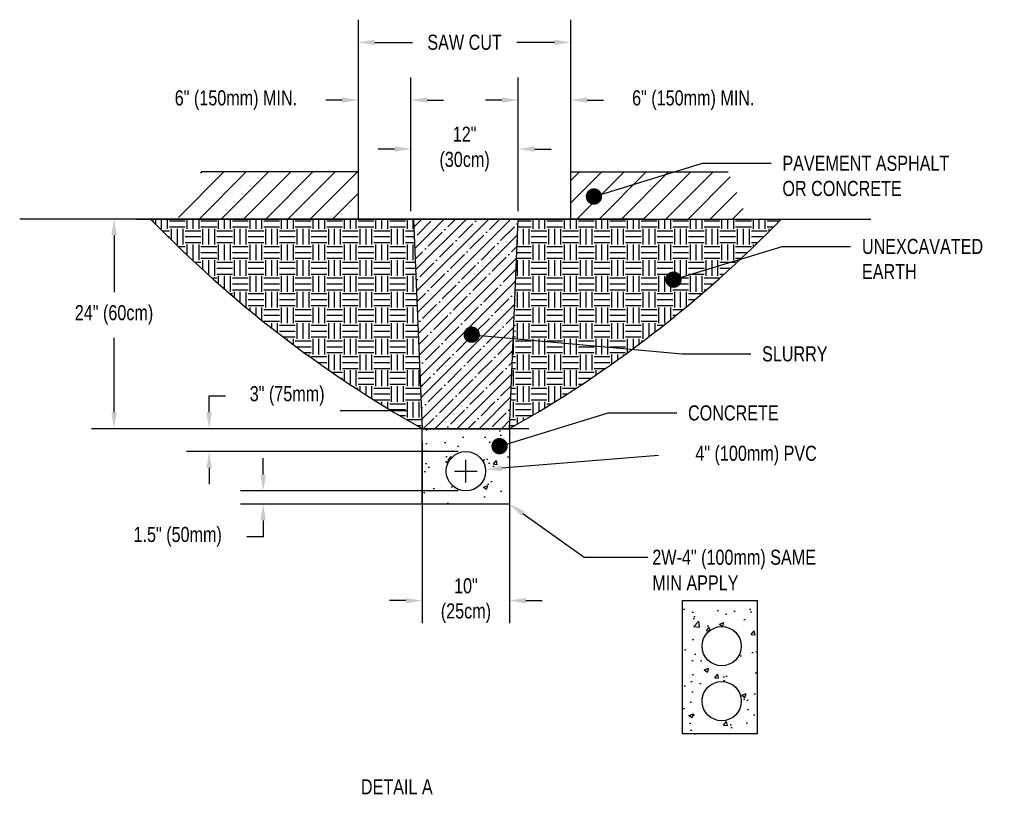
# Model space of a CAD drawing. Header units: inches. Extents: x -111 to 3768, y 2680 to 2775.
# Tile 2 of 25: x -111 to -103, y 2756 to 2762. Entities that reach past the tile are written whole.
import ezdxf
from ezdxf import colors
from ezdxf.entities.mleader import LeaderData, LeaderLine
from ezdxf.enums import TextEntityAlignment as Align
from ezdxf.math import Vec2, Vec3

# ---------------------------------------------------------------- set-up
doc = ezdxf.new("R2010")
doc.units = ezdxf.units.IN
doc.header["$LTSCALE"] = 0.5
doc.header["$MEASUREMENT"] = 0
doc.layers.add('Dimension', color=7, linetype='Continuous')
doc.styles.add('120', font='FSIMPLEX.SHX', dxfattribs={"width": 0.8, "height": 12})
doc.styles.add('SIMPLEX', font='fsimplex.shx')
doc.styles.get("Standard").update_dxf_attribs({"font": 'fsimplex.shx', "width": 0.8})
doc.dimstyles.get("Standard").update_dxf_attribs({"dimscale": 0, "dimtxt": 0.12, "dimasz": 0.13, "dimexe": 0.18, "dimexo": 0.0625, "dimgap": 0.09, "dimtad": 0, "dimtih": 1, "dimtoh": 1, "dimdec": 0, "dimzin": 0, "dimdsep": 46, "dimlunit": 4, "dimtxsty": 'Standard', "dimcen": 0.09, "dimadec": 0, "dimazin": 0, "dimtfac": 1, "dimtdec": 0, "dimtofl": 0, "dimtmove": 0, "dimatfit": 3, "dimfxl": 1, "dimtolj": 1, "dimtzin": 0, "dimarcsym": 0})
pattern_1 = [(0, (0.09, -0.63848), (0.125, 0.125), [0.125, -0.125]), (0, (0.09, -0.5916), (0.125, 0.125), [0.125, -0.125]), (0, (0.09, -0.54473), (0.125, 0.125), [0.125, -0.125]), (90, (0.10563, -0.5291), (-0.125, 0.125), [0.125, -0.125]), (90, (0.1525, -0.5291), (-0.125, 0.125), [0.125, -0.125]), (90, (0.19938, -0.5291), (-0.125, 0.125), [0.125, -0.125])]

# ---------------------------------------------------------------- blocks, each defined once
blk = doc.blocks.new('*D4')
at = {"color": 0, "lineweight": -2, "transparency": 16777216}
for p, q in [((-107.5262, 2758.5263), (-107.5262, 2757.0853)), ((-106.8317, 2758.5263), (-106.8317, 2757.0853)), ((-107.6562, 2757.2653), (-107.7862, 2757.2653)), ((-106.7017, 2757.2653), (-106.5717, 2757.2653))]:
    blk.add_line(p, q, dxfattribs=at)
at = {"color": 0, "transparency": 16777216}
for points in [[(-107.6562, 2757.287), (-107.6562, 2757.2437), (-107.5262, 2757.2653)], [(-106.7017, 2757.287), (-106.7017, 2757.2437), (-106.8317, 2757.2653)]]:
    blk.add_solid(points, dxfattribs=at)
at = {"layer": 'Defpoints', "color": 0, "transparency": 16777216}
for p in [(-107.5262, 2758.5888), (-106.8317, 2758.5888), (-106.8317, 2757.2653)]:
    blk.add_point(p, dxfattribs=at)
at = {"color": 0, "transparency": 16777216, "insert": (-107.1789, 2757.2653), "char_height": 0.12, "attachment_point": 5}
blk.add_mtext('\\A1;10"\\P(25cm)', dxfattribs=at)
blk = doc.blocks.new('*D5')
at = {"color": 0, "lineweight": -2, "transparency": 16777216}
for p, q in [((-107.1789, 2758.2037), (-107.1789, 2758.3837)), ((-105.6477, 2758.4187), (-106.8936, 2758.317)), ((-107.2689, 2758.2937), (-107.0889, 2758.2937))]:
    blk.add_line(p, q, dxfattribs=at)
at = {"color": 0, "transparency": 16777216}
blk.add_solid([(-106.8954, 2758.3386), (-106.8919, 2758.2954), (-107.0232, 2758.3064)], dxfattribs=at)
at = {"layer": 'Defpoints', "color": 0, "transparency": 16777216}
for p in [(-107.3347, 2758.281), (-107.0232, 2758.3064)]:
    blk.add_point(p, dxfattribs=at)
at = {"color": 0, "transparency": 16777216, "insert": (-104.8903, 2758.4187), "char_height": 0.12, "attachment_point": 5}
blk.add_mtext('\\A1; 4" (100mm) PVC', dxfattribs=at)
blk = doc.blocks.new('_Dot')
at = {"color": 0, "linetype": 'ByBlock', "lineweight": -2}
blk.add_line((-0.5, 0), (-1, 0), dxfattribs=at)
at = {"color": 0, "linetype": 'ByBlock', "const_width": 0.5}
blk.add_lwpolyline([(-0.25, 0, 1), (0.25, 0, 1)], format="xyb", close=True, dxfattribs=at)
blk = doc.blocks.new('*D7')
at = {"color": 0, "lineweight": -2, "transparency": 16777216}
for p, q in [((-107.3935, 2760.2989), (-110.1559, 2760.2989)), ((-109.9759, 2760.1689), (-109.9759, 2759.7178)), ((-109.9759, 2758.7622), (-109.9759, 2759.3549)), ((-106.6782, 2758.6322), (-110.1559, 2758.6322))]:
    blk.add_line(p, q, dxfattribs=at)
at = {"color": 0, "transparency": 16777216}
for points in [[(-109.9975, 2760.1689), (-109.9542, 2760.1689), (-109.9759, 2760.2989)], [(-109.9975, 2758.7622), (-109.9542, 2758.7622), (-109.9759, 2758.6322)]]:
    blk.add_solid(points, dxfattribs=at)
at = {"layer": 'Defpoints', "color": 0, "transparency": 16777216}
for p in [(-107.331, 2760.2989), (-109.9759, 2758.6322), (-106.6157, 2758.6322)]:
    blk.add_point(p, dxfattribs=at)
at = {"color": 0, "transparency": 16777216, "insert": (-109.9759, 2759.5364), "char_height": 0.12, "attachment_point": 5}
blk.add_mtext('\\A1;24" (60cm)', dxfattribs=at)
blk = doc.blocks.new('*D8')
at = {"layer": 'Defpoints', "color": 0, "transparency": 16777216}
for p in [(-109.2198, 2758.6322), (-107.1789, 2758.6322), (-107.1789, 2758.4499)]:
    blk.add_point(p, dxfattribs=at)
at = {"layer": 'Dimension', "color": 0, "lineweight": -2, "transparency": 16777216}
for p, q in [((-109.2198, 2758.7622), (-109.2198, 2758.8922)), ((-109.2198, 2758.8922), (-109.0898, 2758.8922)), ((-107.2414, 2758.6322), (-109.3998, 2758.6322)), ((-107.2414, 2758.4499), (-109.3998, 2758.4499)), ((-109.2198, 2758.3199), (-109.2198, 2758.1899))]:
    blk.add_line(p, q, dxfattribs=at)
at = {"layer": 'Dimension', "color": 0, "transparency": 16777216}
for points in [[(-109.2414, 2758.7622), (-109.1981, 2758.7622), (-109.2198, 2758.6322)], [(-109.2414, 2758.3199), (-109.1981, 2758.3199), (-109.2198, 2758.4499)]]:
    blk.add_solid(points, dxfattribs=at)
at = {"layer": 'Dimension', "color": 0, "transparency": 16777216, "insert": (-108.5998, 2758.8922), "char_height": 0.12, "attachment_point": 5}
blk.add_mtext('\\A1;3" (75mm)', dxfattribs=at)
blk = doc.blocks.new('*D10')
at = {"layer": 'Defpoints', "color": 0, "transparency": 16777216}
for p in [(-106.7623, 2760.855), (-107.6164, 2760.2989), (-106.7623, 2760.2989)]:
    blk.add_point(p, dxfattribs=at)
at = {"layer": 'Dimension', "color": 0, "lineweight": -2, "transparency": 16777216}
for p, q in [((-107.6164, 2760.3614), (-107.6164, 2761.035)), ((-106.7623, 2760.3614), (-106.7623, 2761.035)), ((-107.7464, 2760.855), (-107.8764, 2760.855)), ((-106.6323, 2760.855), (-106.5023, 2760.855))]:
    blk.add_line(p, q, dxfattribs=at)
at = {"layer": 'Dimension', "color": 0, "transparency": 16777216}
for points in [[(-107.7464, 2760.8766), (-107.7464, 2760.8333), (-107.6164, 2760.855)], [(-106.6323, 2760.8766), (-106.6323, 2760.8333), (-106.7623, 2760.855)]]:
    blk.add_solid(points, dxfattribs=at)
at = {"layer": 'Dimension', "color": 0, "transparency": 16777216, "insert": (-107.1894, 2760.855), "char_height": 0.12, "attachment_point": 5}
blk.add_mtext('\\A1;12"\\P(30cm)', dxfattribs=at)
blk = doc.blocks.new('*D11')
at = {"layer": 'Defpoints', "color": 0, "transparency": 16777216}
for p in [(-106.3456, 2761.2439), (-106.7623, 2760.2989), (-106.3456, 2760.2989)]:
    blk.add_point(p, dxfattribs=at)
at = {"layer": 'Dimension', "color": 0, "lineweight": -2, "transparency": 16777216}
for p, q in [((-106.7623, 2760.3614), (-106.7623, 2761.4239)), ((-106.3456, 2760.3614), (-106.3456, 2761.4239)), ((-106.8923, 2761.2439), (-107.0223, 2761.2439)), ((-106.2156, 2761.2439), (-106.0856, 2761.2439))]:
    blk.add_line(p, q, dxfattribs=at)
at = {"layer": 'Dimension', "color": 0, "transparency": 16777216}
for points in [[(-106.8923, 2761.2656), (-106.8923, 2761.2222), (-106.7623, 2761.2439)], [(-106.2156, 2761.2656), (-106.2156, 2761.2222), (-106.3456, 2761.2439)]]:
    blk.add_solid(points, dxfattribs=at)
at = {"layer": 'Dimension', "color": 0, "transparency": 16777216, "insert": (-105.3716, 2761.2439), "char_height": 0.12, "attachment_point": 5}
blk.add_mtext('\\A1;6" (150mm) MIN.', dxfattribs=at)
blk = doc.blocks.new('*D12')
at = {"layer": 'Defpoints', "color": 0, "transparency": 16777216}
for p in [(-107.6164, 2761.2439), (-108.0331, 2760.2989), (-107.6164, 2760.2989)]:
    blk.add_point(p, dxfattribs=at)
at = {"layer": 'Dimension', "color": 0, "lineweight": -2, "transparency": 16777216}
for p, q in [((-108.0331, 2760.3614), (-108.0331, 2761.4239)), ((-107.6164, 2760.3614), (-107.6164, 2761.4239)), ((-108.1631, 2761.2439), (-108.2931, 2761.2439)), ((-107.4864, 2761.2439), (-107.3564, 2761.2439))]:
    blk.add_line(p, q, dxfattribs=at)
at = {"layer": 'Dimension', "color": 0, "transparency": 16777216}
for points in [[(-108.1631, 2761.2656), (-108.1631, 2761.2222), (-108.0331, 2761.2439)], [(-107.4864, 2761.2656), (-107.4864, 2761.2222), (-107.6164, 2761.2439)]]:
    blk.add_solid(points, dxfattribs=at)
at = {"layer": 'Dimension', "color": 0, "transparency": 16777216, "insert": (-109.0071, 2761.2439), "char_height": 0.12, "attachment_point": 5}
blk.add_mtext('\\A1;6" (150mm) MIN.', dxfattribs=at)
blk = doc.blocks.new('*D13')
at = {"layer": 'Defpoints', "color": 0, "transparency": 16777216}
for p in [(-106.3456, 2761.7033), (-108.0331, 2760.2989), (-106.3456, 2760.2989)]:
    blk.add_point(p, dxfattribs=at)
at = {"layer": 'Dimension', "color": 0, "lineweight": -2, "transparency": 16777216}
for p, q in [((-108.0331, 2760.3614), (-108.0331, 2761.8833)), ((-106.3456, 2760.3614), (-106.3456, 2761.8833)), ((-107.9031, 2761.7033), (-107.6039, 2761.7033)), ((-106.4756, 2761.7033), (-106.7748, 2761.7033))]:
    blk.add_line(p, q, dxfattribs=at)
at = {"layer": 'Dimension', "color": 0, "transparency": 16777216}
for points in [[(-107.9031, 2761.725), (-107.9031, 2761.6817), (-108.0331, 2761.7033)], [(-106.4756, 2761.725), (-106.4756, 2761.6817), (-106.3456, 2761.7033)]]:
    blk.add_solid(points, dxfattribs=at)
at = {"layer": 'Dimension', "color": 0, "transparency": 16777216, "insert": (-107.1894, 2761.7033), "char_height": 0.12, "attachment_point": 5}
blk.add_mtext('\\A1;SAW CUT', dxfattribs=at)
blk = doc.blocks.new('*D20')
at = {"layer": 'Defpoints', "color": 0, "transparency": 16777216}
for p in [(-107.1789, 2758.1374), (-108.7904, 2758.0333), (-107.1789, 2758.0333)]:
    blk.add_point(p, dxfattribs=at)
at = {"layer": 'Dimension', "color": 0, "lineweight": -2, "transparency": 16777216}
for p, q in [((-108.7904, 2758.2674), (-108.7904, 2758.3974)), ((-107.2414, 2758.1374), (-108.9704, 2758.1374)), ((-107.2414, 2758.0333), (-108.9704, 2758.0333)), ((-108.7904, 2757.9033), (-108.7904, 2757.7733)), ((-108.7904, 2757.7733), (-108.9204, 2757.7733))]:
    blk.add_line(p, q, dxfattribs=at)
at = {"layer": 'Dimension', "color": 0, "transparency": 16777216}
for points in [[(-108.8121, 2758.2674), (-108.7687, 2758.2674), (-108.7904, 2758.1374)], [(-108.8121, 2757.9033), (-108.7687, 2757.9033), (-108.7904, 2758.0333)]]:
    blk.add_solid(points, dxfattribs=at)
at = {"layer": 'Dimension', "color": 0, "transparency": 16777216, "insert": (-109.4698, 2757.7733), "char_height": 0.12, "attachment_point": 5}
blk.add_mtext('\\A1;1.5" (50mm)', dxfattribs=at)

msp = doc.modelspace()

# ---------------------------------------------------------------- hatches: boundary and pattern name
h = msp.add_hatch()
h.set_pattern_fill('AR-CONC', color=256, scale=0.05)
h.set_pattern_definition([(50, (0.09, -0.6819), (0.35863009, -0.031376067), [0.0375, -0.4125]), (355, (0.09, -0.6819), (-0.069375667, 0.376096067), [0.03, -0.33]), (100.451444, (0.1199, -0.6845), (0.289254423, 0.344719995), [0.031870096, -0.350571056]), (46.1842, (0.09, -0.5819), (0.533620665, -0.08275964), [0.05625, -0.61875]), (96.635635, (0.13447, -0.5888), (0.46733097, 0.4870593), [0.04780517, -0.52585688]), (351.184164, (0.09, -0.5819), (0.46733097, 0.4870593), [0.045, -0.495]), (21, (0.14, -0.6069), (0.298453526, -0.201309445), [0.0375, -0.4125]), (326, (0.14, -0.6069), (0.121657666, 0.362575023), [0.03, -0.33]), (71.451445, (0.16487, -0.62367), (0.42011119, 0.161265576), [0.031870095, -0.350571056]), (37.5, (0.09, -0.68189), (0.0060799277, 0.166446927), [0, -0.326, 0, -0.335, 0, -0.33125]), (7.5, (0.09, -0.6819), (0.131534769, 0.197205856), [0, -0.191, 0, -0.3185, 0, -0.12625]), (327.5, (-0.0215, -0.68189), (0.266911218, -0.011277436), [0, -0.125, 0, -0.39, 0, -0.5175]), (317.5, (-0.0715, -0.6819), (0.291593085, 0.050052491), [0, -0.1625, 0, -0.259, 0, -0.3675])])
edge = h.paths.add_edge_path(flags=16)
edge.add_arc((-107.1789, 2758.2937), 0.1562, 0, 360)
h.paths.add_polyline_path([(-106.8317, 2758.6322), (-106.8317, 2758.0333), (-107.5262, 2758.0333), (-107.5262, 2758.6322)])
h = msp.add_hatch()
h.set_pattern_fill('AR-CONC', color=256, scale=0.05)
h.set_pattern_definition([(50, (0, 0), (0.35863009, -0.031376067), [0.0375, -0.4125]), (355, (0, 0), (-0.069375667, 0.376096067), [0.03, -0.33]), (100.451444, (0.0299, -0.0026), (0.289254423, 0.344719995), [0.031870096, -0.350571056]), (46.1842, (0, 0.1), (0.533620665, -0.08275964), [0.05625, -0.61875]), (96.635635, (0.04447, 0.0931), (0.46733097, 0.4870593), [0.04780517, -0.52585688]), (351.184164, (0, 0.1), (0.46733097, 0.4870593), [0.045, -0.495]), (21, (0.05, 0.075), (0.298453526, -0.201309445), [0.0375, -0.4125]), (326, (0.05, 0.075), (0.121657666, 0.362575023), [0.03, -0.33]), (71.451445, (0.07487, 0.05822), (0.42011119, 0.161265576), [0.031870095, -0.350571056]), (37.5, (0, 0), (0.0060799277, 0.166446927), [0, -0.326, 0, -0.335, 0, -0.33125]), (7.5, (0, 0), (0.131534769, 0.197205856), [0, -0.191, 0, -0.3185, 0, -0.12625]), (327.5, (-0.1115, 0), (0.266911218, -0.011277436), [0, -0.125, 0, -0.39, 0, -0.5175]), (317.5, (-0.1615, 0), (0.291593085, 0.050052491), [0, -0.1625, 0, -0.259, 0, -0.3675])])
h.paths.add_polyline_path([(-104.8647, 2757.2155), (-105.4584, 2757.2155), (-105.4584, 2756.205), (-104.8647, 2756.205)])
edge = h.paths.add_edge_path(flags=16)
edge.add_arc((-105.1459, 2756.903), 0.1562, 0, 360)
edge = h.paths.add_edge_path(flags=16)
edge.add_arc((-105.1459, 2756.4655), 0.1562, 0, 360)
at = {"layer": 'Dimension'}
h = msp.add_hatch(dxfattribs=at)
h.set_pattern_fill('EARTH', color=256, scale=0.5)
h.set_pattern_definition(pattern_1)
h.paths.add_polyline_path([(-107.5262, 2758.6322), (-107.5956, 2760.2989), (-109.6851, 2760.2989, 0.072276)])
h = msp.add_hatch(dxfattribs=at)
h.set_pattern_fill('ANSI35', color=256, scale=0.5)
h.set_pattern_definition([(45, (0.09, -0.63848), (-0.0883883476, 0.0883883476), []), (45, (0.17839, -0.63848), (-0.0883883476, 0.0883883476), [0.15625, -0.03125, 0, -0.03125])])
h.paths.add_polyline_path([(-107.1789, 2760.2989), (-107.5956, 2760.2989), (-107.5262, 2758.6322), (-106.8317, 2758.6322), (-106.7623, 2760.2989)])
h = msp.add_hatch(dxfattribs=at)
h.set_pattern_fill('EARTH', color=256, scale=0.5)
h.set_pattern_definition(pattern_1)
h.paths.add_polyline_path([(-104.6727, 2760.2989), (-106.7623, 2760.2989), (-106.8317, 2758.6322, 0.072276)])

# ---------------------------------------------------------------- linework, layer by layer
for p, q in [((-109.4642, 2760.3118), (-109.102, 2760.6739)), ((-109.3003, 2760.2989), (-108.9253, 2760.6739)), ((-109.2874, 2760.6653), (-109.2788, 2760.6739)), ((-108.0331, 2760.6739), (-109.2831, 2760.6739)), ((-109.1235, 2760.2989), (-108.7485, 2760.6739)), ((-108.9467, 2760.2989), (-108.5717, 2760.6739)), ((-108.7699, 2760.2989), (-108.3949, 2760.6739)), ((-108.5932, 2760.2989), (-108.2182, 2760.6739)), ((-108.4164, 2760.2989), (-108.0414, 2760.6739)), ((-108.0331, 2760.2989), (-108.0331, 2760.6739)), ((-106.3456, 2760.2989), (-106.3456, 2760.6739)), ((-106.3456, 2760.6739), (-105.0956, 2760.6739)), ((-106.3456, 2760.6038), (-106.2755, 2760.6739)), ((-106.3456, 2760.427), (-106.0987, 2760.6739)), ((-106.2969, 2760.2989), (-105.9219, 2760.6739)), ((-106.1201, 2760.2989), (-105.7451, 2760.6739)), ((-105.9433, 2760.2989), (-105.5683, 2760.6739)), ((-105.7666, 2760.2989), (-105.3916, 2760.6739)), ((-105.5898, 2760.2989), (-105.2148, 2760.6739)), ((-105.413, 2760.2989), (-105.0787, 2760.6333)), ((-108.2396, 2760.2989), (-108.0331, 2760.5054)), ((-105.2362, 2760.2989), (-105.0267, 2760.5085)), ((-105.0595, 2760.2989), (-104.9747, 2760.3837)), ((-105.7571, 2760.2989), (-110.7258, 2760.2989)), ((-109.7985, 2760.2989), (-103.961, 2760.2989)), ((-107.6477, 2758.7746), (-108.1789, 2758.7746)), ((-107.2571, 2758.4724), (-107.2571, 2758.4725)), ((-105.3022, 2756.47), (-105.3021, 2756.4702))]:
    msp.add_line(p, q)
for points in [[(-107.1789, 2760.2989), (-107.5956, 2760.2989), (-107.5262, 2758.6322), (-106.8317, 2758.6322), (-106.7623, 2760.2989), (-107.1789, 2760.2989)], [(-106.8317, 2758.6322), (-106.8317, 2758.0333), (-107.5262, 2758.0333), (-107.5262, 2758.6322)], [(-105.4584, 2757.2675), (-104.8647, 2757.2675), (-104.8647, 2756.205), (-105.4584, 2756.205)]]:
    msp.add_lwpolyline(points, close=True)
for centre in [(-107.1789, 2758.2937), (-105.1459, 2756.903), (-105.1459, 2756.4655)]:
    msp.add_circle(centre, 0.1562)
for centre, start, end in [((-102.8708, 2766.8943), 224.06488, 240.60063), ((-111.487, 2766.8943), 299.39937, 315.93512)]:
    msp.add_arc(centre, 9.4833, start, end, dxfattribs=at)

# ---------------------------------------------------------------- texts
at = {"style": 'SIMPLEX', "width": 0.8}
for s, p in [(' 2W-4" (100mm) SAME', (-105.733, 2757.6101)), (' MIN APPLY', (-105.733, 2757.4061))]:
    msp.add_text(s, height=0.12, dxfattribs=at).set_placement(p, align=Align.MIDDLE_LEFT)
at = {"style": '120', "width": 0.8}
msp.add_text('DETAIL A', height=0.12, dxfattribs=at).set_placement((-107.7282, 2755.7855), align=Align.MIDDLE_CENTER)

# ---------------------------------------------------------------- dimensions: what is measured, and where the dimension line sits
dim = msp.add_linear_dim(base=(-109.9759, 2758.6322), p1=(-107.331, 2760.2989), p2=(-106.6157, 2758.6322), angle=90, text='24" (60cm)', dimstyle='Standard', override={"dimscale": 1})
dim.commit()
dim.dimension.update_dxf_attribs({"geometry": '*D7', "text_midpoint": (-109.9759, 2759.5364), "dimtype": 160})
dim = msp.add_diameter_dim_2p(p1=(-107.3347, 2758.281), p2=(-107.0232, 2758.3064), text=' 4" (100mm) PVC', dimstyle='Standard', override={"dimscale": 1})
dim.commit()
dim.dimension.update_dxf_attribs({"geometry": '*D5', "text_midpoint": (-105.6477, 2758.4187), "dimtype": 163})
dim = msp.add_linear_dim(base=(-106.8317, 2757.2653), p1=(-107.5262, 2758.5888), p2=(-106.8317, 2758.5888), text='10"\\P(25cm)', dimstyle='Standard', override={"dimscale": 1})
dim.commit()
dim.dimension.update_dxf_attribs({"geometry": '*D4', "text_midpoint": (-107.1789, 2757.2653), "dimtype": 160})
at = {"layer": 'Dimension'}
dim = msp.add_linear_dim(base=(-106.3456, 2761.7033), p1=(-108.0331, 2760.2989), p2=(-106.3456, 2760.2989), text='SAW CUT', dimstyle='Standard', override={"dimscale": 1}, dxfattribs=at)
dim.commit()
dim.dimension.update_dxf_attribs({"geometry": '*D13', "text_midpoint": (-107.1894, 2761.7033)})
for base, p1, p2, text, picture, middle in [((-107.6164, 2761.2439), (-108.0331, 2760.2989), (-107.6164, 2760.2989), '6" (150mm) MIN.', '*D12', (-109.0071, 2761.2439)), ((-106.3456, 2761.2439), (-106.7623, 2760.2989), (-106.3456, 2760.2989), '6" (150mm) MIN.', '*D11', (-105.3716, 2761.2439)), ((-106.7623, 2760.855), (-107.6164, 2760.2989), (-106.7623, 2760.2989), '12"\\P(30cm)', '*D10', (-107.1894, 2760.855))]:
    dim = msp.add_linear_dim(base=base, p1=p1, p2=p2, text=text, dimstyle='Standard', override={"dimscale": 1}, dxfattribs=at)
    dim.commit()
    dim.dimension.update_dxf_attribs({"geometry": picture, "text_midpoint": middle, "dimtype": 160})
for base, p1, p2, text, picture, middle in [((-109.2198, 2758.6322), (-107.1789, 2758.4499), (-107.1789, 2758.6322), '3" (75mm)', '*D8', (-108.5998, 2758.8922)), ((-108.7904, 2758.0333), (-107.1789, 2758.1374), (-107.1789, 2758.0333), '1.5" (50mm)', '*D20', (-109.4698, 2757.7733))]:
    dim = msp.add_linear_dim(base=base, p1=p1, p2=p2, angle=90, text=text, dimstyle='Standard', override={"dimscale": 1}, dxfattribs=at)
    dim.commit()
    dim.dimension.update_dxf_attribs({"geometry": picture, "text_midpoint": middle})

# ---------------------------------------------------------------- leaders
ml = msp.add_multileader_mtext('Standard')
ml.set_content('PAVEMENT ASPHALT\\POR CONCRETE', color=256)
ml.set_leader_properties(color=256, linetype='ByLayer', lineweight=-1)
ml.set_arrow_properties(name='DOT')
ml.build(insert=Vec2(0, 0))
ml.multileader.update_dxf_attribs({"text_right_attachment_type": 6, "dogleg_length": 0.36, "arrow_head_size": 0.13})
ctx = ml.context
ctx.base_point, ctx.char_height, ctx.arrow_head_size, ctx.landing_gap_size, ctx.plane_origin = Vec3(-104.7534, 2760.7419), 0.12, 0.13, 0.09, Vec3(-106.1614, 2761.0111)
ctx.right_attachment = 6
notes = []
notes.append((ctx, [(0, (1, 1, 0), (-105.1134, 2760.7419), (1, 0), 0.36, [(0, [(-106.1614, 2760.4778), (-105.2974, 2760.7419)], 0, [])])]))
ctx.mtext.insert, ctx.mtext.flow_direction = Vec3(-104.6634, 2760.8019), 5
ml = msp.add_multileader_mtext('Standard')
ml.set_content('UNEXCAVATED \\PEARTH', color=256)
ml.set_leader_properties(color=256, linetype='ByLayer', lineweight=-1)
ml.set_arrow_properties(name='DOT')
ml.build(insert=Vec2(0, 0))
ml.multileader.update_dxf_attribs({"text_right_attachment_type": 6, "dogleg_length": 0.36, "arrow_head_size": 0.13})
ctx = ml.context
ctx.base_point, ctx.char_height, ctx.arrow_head_size, ctx.landing_gap_size, ctx.plane_origin = Vec3(-104.1208, 2760.0808), 0.12, 0.13, 0.09, Vec3(-105.5287, 2760.3501)
ctx.right_attachment = 6
notes.append((ctx, [(0, (1, 1, 0), (-104.4808, 2760.0808), (1, 0), 0.36, [(0, [(-105.5287, 2759.8167), (-104.6648, 2760.0808)], 0, [])])]))
ctx.mtext.insert, ctx.mtext.flow_direction = Vec3(-104.0308, 2760.1408), 5
ml = msp.add_multileader_mtext('Standard')
ml.set_content('SLURRY', color=256)
ml.set_leader_properties(color=256, linetype='ByLayer', lineweight=-1)
ml.set_arrow_properties(name='DOT')
ml.build(insert=Vec2(0, 0))
ml.multileader.update_dxf_attribs({"text_right_attachment_type": 6, "dogleg_length": 0.36, "arrow_head_size": 0.13})
ctx = ml.context
ctx.base_point, ctx.char_height, ctx.arrow_head_size, ctx.landing_gap_size, ctx.plane_origin = Vec3(-104.9148, 2759.2271), 0.12, 0.13, 0.09, Vec3(-106.3228, 2759.4963)
ctx.right_attachment = 6
notes.append((ctx, [(0, (1, 1, 0), (-105.2748, 2759.2271), (1, 0), 0.36, [(0, [(-107.133, 2759.3796), (-105.4588, 2759.2271)], 0, [])])]))
ctx.mtext.insert, ctx.mtext.flow_direction = Vec3(-104.8248, 2759.2871), 5
ml = msp.add_multileader_mtext('Standard')
ml.set_content('CONCRETE', color=256)
ml.set_leader_properties(color=256, linetype='ByLayer', lineweight=-1)
ml.set_arrow_properties(name='DOT')
ml.build(insert=Vec2(0, 0))
ml.multileader.update_dxf_attribs({"text_right_attachment_type": 6, "dogleg_length": 0.36, "arrow_head_size": 0.13})
ctx = ml.context
ctx.base_point, ctx.char_height, ctx.arrow_head_size, ctx.landing_gap_size, ctx.plane_origin = Vec3(-105.5035, 2758.7575), 0.12, 0.13, 0.09, Vec3(-106.9115, 2759.0267)
ctx.right_attachment = 6
notes.append((ctx, [(0, (1, 1, 0), (-105.8635, 2758.7575), (1, 0), 0.36, [(0, [(-106.9115, 2758.4933), (-106.0475, 2758.7575)], 0, [])])]))
ctx.mtext.insert, ctx.mtext.flow_direction = Vec3(-105.4135, 2758.8175), 5
ml = msp.add_multileader_mtext('Standard', dxfattribs=at)
ml.set_content('', color=256)
ml.set_leader_properties(color=256, linetype='ByLayer', lineweight=-1)
ml.build(insert=Vec2(0, 0))
ml.multileader.update_dxf_attribs({"text_right_attachment_type": 6, "dogleg_length": 0.36, "arrow_head_size": 0.13})
ctx = ml.context
ctx.base_point, ctx.char_height, ctx.arrow_head_size, ctx.landing_gap_size, ctx.plane_origin = Vec3(-105.733, 2757.6101), 0.12, 0.13, 0.09, Vec3(-106.8317, 2758.0767)
ctx.right_attachment = 6
notes.append((ctx, [(0, (1, 1, 0), (-106.093, 2757.6101), (1, 0), 0.36, [(0, [(-106.8317, 2758.0333), (-106.2401, 2757.6101)], 0, [])])]))
ctx.mtext.insert, ctx.mtext.flow_direction = Vec3(-105.643, 2757.6701), 5
for ctx, leaders in notes:
    for number, flags, end, landing, length, lines in leaders:
        leader = LeaderData()
        leader.index, (leader.has_last_leader_line, leader.has_dogleg_vector, leader.attachment_direction) = number, flags
        leader.last_leader_point, leader.dogleg_vector, leader.dogleg_length = Vec3(end), Vec3(landing), length
        for number, points, colour, breaks in lines:
            line = LeaderLine()
            line.index, line.vertices, line.color, line.breaks = number, Vec3.list(points), colors.encode_raw_color(colour), breaks
            leader.lines.append(line)
        ctx.leaders.append(leader)

doc.saveas('drawing.dxf')
